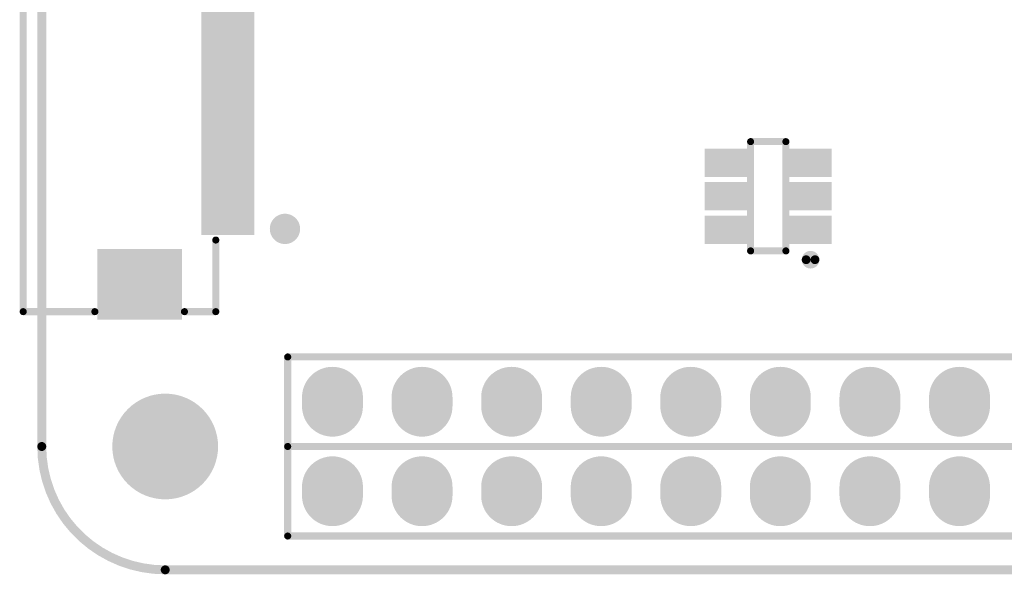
# Model space of a CAD drawing. Header units: millimetres. Extents: x 204.7 to 270.4, y 184.1 to 215.6.
# Tile 1 of 6: x 204.7 to 232.6, y 184.1 to 199.8. Entities that reach past the tile are written whole.
import ezdxf

# ---------------------------------------------------------------- set-up
doc = ezdxf.new("R2010")
doc.units = ezdxf.units.MM
for name, color, linetype in [('BottomLayer', 5, 'Continuous'), ('BottomSolder', 6, 'Continuous'), ('KeepOutLayer', 6, 'Continuous'), ('MidLayer1', 16, 'Continuous'), ('MidLayer2', 76, 'Continuous'), ('MultiLayer', 9, 'Continuous'), ('PadHoleLayer', 156, 'Continuous'), ('TopLayer', 1, 'Continuous'), ('TopOverlay', 2, 'Continuous'), ('TopPaste', 8, 'Continuous'), ('TopSolder', 216, 'Continuous')]:
    doc.layers.add(name, color=color, linetype=linetype)

# ---------------------------------------------------------------- blocks, each defined once
blk = doc.blocks.new('H______20X2_4')
at = {"layer": 'BottomLayer', "const_width": 1.524}
for points in [[(-0.127, -30.48), (0.127, -30.48)], [(2.413, -30.48), (2.667, -30.48)], [(-0.127, -33.02), (0.127, -33.02)], [(2.413, -33.02), (2.667, -33.02)], [(-0.127, -35.56), (0.127, -35.56)], [(2.413, -35.56), (2.667, -35.56)], [(-0.127, -38.1), (0.127, -38.1)], [(2.413, -38.1), (2.667, -38.1)], [(-0.127, -40.64), (0.127, -40.64)], [(2.413, -40.64), (2.667, -40.64)], [(-0.127, -43.18), (0.127, -43.18)], [(2.413, -43.18), (2.667, -43.18)], [(-0.127, -45.72), (0.127, -45.72)], [(2.413, -45.72), (2.667, -45.72)], [(-0.127, -48.26), (0.127, -48.26)], [(2.413, -48.26), (2.667, -48.26)]]:
    blk.add_lwpolyline(points, dxfattribs=at)
at = {"layer": 'BottomLayer', "const_width": 0.762}
for points in [[(-0.508, -30.48, 1), (0.254, -30.48, 1)], [(-0.254, -30.48, 1), (0.508, -30.48, 1)], [(2.032, -30.48, 1), (2.794, -30.48, 1)], [(2.286, -30.48, 1), (3.048, -30.48, 1)], [(-0.508, -33.02, 1), (0.254, -33.02, 1)], [(-0.254, -33.02, 1), (0.508, -33.02, 1)], [(2.032, -33.02, 1), (2.794, -33.02, 1)], [(2.286, -33.02, 1), (3.048, -33.02, 1)], [(-0.508, -35.56, 1), (0.254, -35.56, 1)], [(-0.254, -35.56, 1), (0.508, -35.56, 1)], [(2.032, -35.56, 1), (2.794, -35.56, 1)], [(2.286, -35.56, 1), (3.048, -35.56, 1)], [(-0.508, -38.1, 1), (0.254, -38.1, 1)], [(-0.254, -38.1, 1), (0.508, -38.1, 1)], [(2.032, -38.1, 1), (2.794, -38.1, 1)], [(2.286, -38.1, 1), (3.048, -38.1, 1)], [(-0.508, -40.64, 1), (0.254, -40.64, 1)], [(-0.254, -40.64, 1), (0.508, -40.64, 1)], [(2.032, -40.64, 1), (2.794, -40.64, 1)], [(2.286, -40.64, 1), (3.048, -40.64, 1)], [(-0.508, -43.18, 1), (0.254, -43.18, 1)], [(-0.254, -43.18, 1), (0.508, -43.18, 1)], [(2.032, -43.18, 1), (2.794, -43.18, 1)], [(2.286, -43.18, 1), (3.048, -43.18, 1)], [(-0.508, -45.72, 1), (0.254, -45.72, 1)], [(-0.254, -45.72, 1), (0.508, -45.72, 1)], [(2.032, -45.72, 1), (2.794, -45.72, 1)], [(2.286, -45.72, 1), (3.048, -45.72, 1)], [(-0.508, -48.26, 1), (0.254, -48.26, 1)], [(-0.254, -48.26, 1), (0.508, -48.26, 1)], [(2.032, -48.26, 1), (2.794, -48.26, 1)], [(2.286, -48.26, 1), (3.048, -48.26, 1)]]:
    blk.add_lwpolyline(points, format="xyb", close=True, dxfattribs=at)
at = {"layer": 'BottomSolder', "const_width": 1.7272}
for points in [[(-0.127, -30.48), (0.127, -30.48)], [(2.413, -30.48), (2.667, -30.48)], [(-0.127, -33.02), (0.127, -33.02)], [(2.413, -33.02), (2.667, -33.02)], [(-0.127, -35.56), (0.127, -35.56)], [(2.413, -35.56), (2.667, -35.56)], [(-0.127, -38.1), (0.127, -38.1)], [(2.413, -38.1), (2.667, -38.1)], [(-0.127, -40.64), (0.127, -40.64)], [(2.413, -40.64), (2.667, -40.64)], [(-0.127, -43.18), (0.127, -43.18)], [(2.413, -43.18), (2.667, -43.18)], [(-0.127, -45.72), (0.127, -45.72)], [(2.413, -45.72), (2.667, -45.72)], [(-0.127, -48.26), (0.127, -48.26)], [(2.413, -48.26), (2.667, -48.26)]]:
    blk.add_lwpolyline(points, dxfattribs=at)
at = {"layer": 'BottomSolder', "const_width": 0.8636}
for points in [[(-0.5588, -30.48, 1), (0.3048, -30.48, 1)], [(-0.3048, -30.48, 1), (0.5588, -30.48, 1)], [(1.9812, -30.48, 1), (2.8448, -30.48, 1)], [(2.2352, -30.48, 1), (3.0988, -30.48, 1)], [(-0.5588, -33.02, 1), (0.3048, -33.02, 1)], [(-0.3048, -33.02, 1), (0.5588, -33.02, 1)], [(1.9812, -33.02, 1), (2.8448, -33.02, 1)], [(2.2352, -33.02, 1), (3.0988, -33.02, 1)], [(-0.5588, -35.56, 1), (0.3048, -35.56, 1)], [(-0.3048, -35.56, 1), (0.5588, -35.56, 1)], [(1.9812, -35.56, 1), (2.8448, -35.56, 1)], [(2.2352, -35.56, 1), (3.0988, -35.56, 1)], [(-0.5588, -38.1, 1), (0.3048, -38.1, 1)], [(-0.3048, -38.1, 1), (0.5588, -38.1, 1)], [(1.9812, -38.1, 1), (2.8448, -38.1, 1)], [(2.2352, -38.1, 1), (3.0988, -38.1, 1)], [(-0.5588, -40.64, 1), (0.3048, -40.64, 1)], [(-0.3048, -40.64, 1), (0.5588, -40.64, 1)], [(1.9812, -40.64, 1), (2.8448, -40.64, 1)], [(2.2352, -40.64, 1), (3.0988, -40.64, 1)], [(-0.5588, -43.18, 1), (0.3048, -43.18, 1)], [(-0.3048, -43.18, 1), (0.5588, -43.18, 1)], [(1.9812, -43.18, 1), (2.8448, -43.18, 1)], [(2.2352, -43.18, 1), (3.0988, -43.18, 1)], [(-0.5588, -45.72, 1), (0.3048, -45.72, 1)], [(-0.3048, -45.72, 1), (0.5588, -45.72, 1)], [(1.9812, -45.72, 1), (2.8448, -45.72, 1)], [(2.2352, -45.72, 1), (3.0988, -45.72, 1)], [(-0.5588, -48.26, 1), (0.3048, -48.26, 1)], [(-0.3048, -48.26, 1), (0.5588, -48.26, 1)], [(1.9812, -48.26, 1), (2.8448, -48.26, 1)], [(2.2352, -48.26, 1), (3.0988, -48.26, 1)]]:
    blk.add_lwpolyline(points, format="xyb", close=True, dxfattribs=at)
at = {"layer": 'MidLayer1', "const_width": 1.524}
for points in [[(-0.127, -30.48), (0.127, -30.48)], [(2.413, -30.48), (2.667, -30.48)], [(-0.127, -33.02), (0.127, -33.02)], [(2.413, -33.02), (2.667, -33.02)], [(-0.127, -35.56), (0.127, -35.56)], [(2.413, -35.56), (2.667, -35.56)], [(-0.127, -38.1), (0.127, -38.1)], [(2.413, -38.1), (2.667, -38.1)], [(-0.127, -40.64), (0.127, -40.64)], [(2.413, -40.64), (2.667, -40.64)], [(-0.127, -43.18), (0.127, -43.18)], [(2.413, -43.18), (2.667, -43.18)], [(-0.127, -45.72), (0.127, -45.72)], [(2.413, -45.72), (2.667, -45.72)], [(-0.127, -48.26), (0.127, -48.26)], [(2.413, -48.26), (2.667, -48.26)]]:
    blk.add_lwpolyline(points, dxfattribs=at)
at = {"layer": 'MidLayer1', "const_width": 0.762}
for points in [[(-0.508, -30.48, 1), (0.254, -30.48, 1)], [(-0.254, -30.48, 1), (0.508, -30.48, 1)], [(2.032, -30.48, 1), (2.794, -30.48, 1)], [(2.286, -30.48, 1), (3.048, -30.48, 1)], [(-0.508, -33.02, 1), (0.254, -33.02, 1)], [(-0.254, -33.02, 1), (0.508, -33.02, 1)], [(2.032, -33.02, 1), (2.794, -33.02, 1)], [(2.286, -33.02, 1), (3.048, -33.02, 1)], [(-0.508, -35.56, 1), (0.254, -35.56, 1)], [(-0.254, -35.56, 1), (0.508, -35.56, 1)], [(2.032, -35.56, 1), (2.794, -35.56, 1)], [(2.286, -35.56, 1), (3.048, -35.56, 1)], [(-0.508, -38.1, 1), (0.254, -38.1, 1)], [(-0.254, -38.1, 1), (0.508, -38.1, 1)], [(2.032, -38.1, 1), (2.794, -38.1, 1)], [(2.286, -38.1, 1), (3.048, -38.1, 1)], [(-0.508, -40.64, 1), (0.254, -40.64, 1)], [(-0.254, -40.64, 1), (0.508, -40.64, 1)], [(2.032, -40.64, 1), (2.794, -40.64, 1)], [(2.286, -40.64, 1), (3.048, -40.64, 1)], [(-0.508, -43.18, 1), (0.254, -43.18, 1)], [(-0.254, -43.18, 1), (0.508, -43.18, 1)], [(2.032, -43.18, 1), (2.794, -43.18, 1)], [(2.286, -43.18, 1), (3.048, -43.18, 1)], [(-0.508, -45.72, 1), (0.254, -45.72, 1)], [(-0.254, -45.72, 1), (0.508, -45.72, 1)], [(2.032, -45.72, 1), (2.794, -45.72, 1)], [(2.286, -45.72, 1), (3.048, -45.72, 1)], [(-0.508, -48.26, 1), (0.254, -48.26, 1)], [(-0.254, -48.26, 1), (0.508, -48.26, 1)], [(2.032, -48.26, 1), (2.794, -48.26, 1)], [(2.286, -48.26, 1), (3.048, -48.26, 1)]]:
    blk.add_lwpolyline(points, format="xyb", close=True, dxfattribs=at)
at = {"layer": 'MidLayer2', "const_width": 1.524}
for points in [[(-0.127, -30.48), (0.127, -30.48)], [(2.413, -30.48), (2.667, -30.48)], [(-0.127, -33.02), (0.127, -33.02)], [(2.413, -33.02), (2.667, -33.02)], [(-0.127, -35.56), (0.127, -35.56)], [(2.413, -35.56), (2.667, -35.56)], [(-0.127, -38.1), (0.127, -38.1)], [(2.413, -38.1), (2.667, -38.1)], [(-0.127, -40.64), (0.127, -40.64)], [(2.413, -40.64), (2.667, -40.64)], [(-0.127, -43.18), (0.127, -43.18)], [(2.413, -43.18), (2.667, -43.18)], [(-0.127, -45.72), (0.127, -45.72)], [(2.413, -45.72), (2.667, -45.72)], [(-0.127, -48.26), (0.127, -48.26)], [(2.413, -48.26), (2.667, -48.26)]]:
    blk.add_lwpolyline(points, dxfattribs=at)
at = {"layer": 'MidLayer2', "const_width": 0.762}
for points in [[(-0.508, -30.48, 1), (0.254, -30.48, 1)], [(-0.254, -30.48, 1), (0.508, -30.48, 1)], [(2.032, -30.48, 1), (2.794, -30.48, 1)], [(2.286, -30.48, 1), (3.048, -30.48, 1)], [(-0.508, -33.02, 1), (0.254, -33.02, 1)], [(-0.254, -33.02, 1), (0.508, -33.02, 1)], [(2.032, -33.02, 1), (2.794, -33.02, 1)], [(2.286, -33.02, 1), (3.048, -33.02, 1)], [(-0.508, -35.56, 1), (0.254, -35.56, 1)], [(-0.254, -35.56, 1), (0.508, -35.56, 1)], [(2.032, -35.56, 1), (2.794, -35.56, 1)], [(2.286, -35.56, 1), (3.048, -35.56, 1)], [(-0.508, -38.1, 1), (0.254, -38.1, 1)], [(-0.254, -38.1, 1), (0.508, -38.1, 1)], [(2.032, -38.1, 1), (2.794, -38.1, 1)], [(2.286, -38.1, 1), (3.048, -38.1, 1)], [(-0.508, -40.64, 1), (0.254, -40.64, 1)], [(-0.254, -40.64, 1), (0.508, -40.64, 1)], [(2.032, -40.64, 1), (2.794, -40.64, 1)], [(2.286, -40.64, 1), (3.048, -40.64, 1)], [(-0.508, -43.18, 1), (0.254, -43.18, 1)], [(-0.254, -43.18, 1), (0.508, -43.18, 1)], [(2.032, -43.18, 1), (2.794, -43.18, 1)], [(2.286, -43.18, 1), (3.048, -43.18, 1)], [(-0.508, -45.72, 1), (0.254, -45.72, 1)], [(-0.254, -45.72, 1), (0.508, -45.72, 1)], [(2.032, -45.72, 1), (2.794, -45.72, 1)], [(2.286, -45.72, 1), (3.048, -45.72, 1)], [(-0.508, -48.26, 1), (0.254, -48.26, 1)], [(-0.254, -48.26, 1), (0.508, -48.26, 1)], [(2.032, -48.26, 1), (2.794, -48.26, 1)], [(2.286, -48.26, 1), (3.048, -48.26, 1)]]:
    blk.add_lwpolyline(points, format="xyb", close=True, dxfattribs=at)
at = {"layer": 'MultiLayer', "const_width": 1.524}
for points in [[(-0.127, -30.48), (0.127, -30.48)], [(2.413, -30.48), (2.667, -30.48)], [(-0.127, -33.02), (0.127, -33.02)], [(2.413, -33.02), (2.667, -33.02)], [(-0.127, -35.56), (0.127, -35.56)], [(2.413, -35.56), (2.667, -35.56)], [(-0.127, -38.1), (0.127, -38.1)], [(2.413, -38.1), (2.667, -38.1)], [(-0.127, -40.64), (0.127, -40.64)], [(2.413, -40.64), (2.667, -40.64)], [(-0.127, -43.18), (0.127, -43.18)], [(2.413, -43.18), (2.667, -43.18)], [(-0.127, -45.72), (0.127, -45.72)], [(2.413, -45.72), (2.667, -45.72)], [(-0.127, -48.26), (0.127, -48.26)], [(2.413, -48.26), (2.667, -48.26)]]:
    blk.add_lwpolyline(points, dxfattribs=at)
at = {"layer": 'MultiLayer', "const_width": 0.762}
for points in [[(-0.508, -30.48, 1), (0.254, -30.48, 1)], [(-0.254, -30.48, 1), (0.508, -30.48, 1)], [(2.032, -30.48, 1), (2.794, -30.48, 1)], [(2.286, -30.48, 1), (3.048, -30.48, 1)], [(-0.508, -33.02, 1), (0.254, -33.02, 1)], [(-0.254, -33.02, 1), (0.508, -33.02, 1)], [(2.032, -33.02, 1), (2.794, -33.02, 1)], [(2.286, -33.02, 1), (3.048, -33.02, 1)], [(-0.508, -35.56, 1), (0.254, -35.56, 1)], [(-0.254, -35.56, 1), (0.508, -35.56, 1)], [(2.032, -35.56, 1), (2.794, -35.56, 1)], [(2.286, -35.56, 1), (3.048, -35.56, 1)], [(-0.508, -38.1, 1), (0.254, -38.1, 1)], [(-0.254, -38.1, 1), (0.508, -38.1, 1)], [(2.032, -38.1, 1), (2.794, -38.1, 1)], [(2.286, -38.1, 1), (3.048, -38.1, 1)], [(-0.508, -40.64, 1), (0.254, -40.64, 1)], [(-0.254, -40.64, 1), (0.508, -40.64, 1)], [(2.032, -40.64, 1), (2.794, -40.64, 1)], [(2.286, -40.64, 1), (3.048, -40.64, 1)], [(-0.508, -43.18, 1), (0.254, -43.18, 1)], [(-0.254, -43.18, 1), (0.508, -43.18, 1)], [(2.032, -43.18, 1), (2.794, -43.18, 1)], [(2.286, -43.18, 1), (3.048, -43.18, 1)], [(-0.508, -45.72, 1), (0.254, -45.72, 1)], [(-0.254, -45.72, 1), (0.508, -45.72, 1)], [(2.032, -45.72, 1), (2.794, -45.72, 1)], [(2.286, -45.72, 1), (3.048, -45.72, 1)], [(-0.508, -48.26, 1), (0.254, -48.26, 1)], [(-0.254, -48.26, 1), (0.508, -48.26, 1)], [(2.032, -48.26, 1), (2.794, -48.26, 1)], [(2.286, -48.26, 1), (3.048, -48.26, 1)]]:
    blk.add_lwpolyline(points, format="xyb", close=True, dxfattribs=at)
at = {"layer": 'PadHoleLayer', "const_width": 0.4445}
for points in [[(-0.22225, -30.48, 1), (0.22225, -30.48, 1)], [(2.31775, -30.48, 1), (2.76225, -30.48, 1)], [(-0.22225, -33.02, 1), (0.22225, -33.02, 1)], [(2.31775, -33.02, 1), (2.76225, -33.02, 1)], [(-0.22225, -35.56, 1), (0.22225, -35.56, 1)], [(2.31775, -35.56, 1), (2.76225, -35.56, 1)], [(-0.22225, -38.1, 1), (0.22225, -38.1, 1)], [(2.31775, -38.1, 1), (2.76225, -38.1, 1)], [(-0.22225, -40.64, 1), (0.22225, -40.64, 1)], [(2.31775, -40.64, 1), (2.76225, -40.64, 1)], [(-0.22225, -43.18, 1), (0.22225, -43.18, 1)], [(2.31775, -43.18, 1), (2.76225, -43.18, 1)], [(-0.22225, -45.72, 1), (0.22225, -45.72, 1)], [(2.31775, -45.72, 1), (2.76225, -45.72, 1)], [(-0.22225, -48.26, 1), (0.22225, -48.26, 1)], [(2.31775, -48.26, 1), (2.76225, -48.26, 1)]]:
    blk.add_lwpolyline(points, format="xyb", close=True, dxfattribs=at)
at = {"layer": 'TopLayer', "const_width": 1.524}
for points in [[(-0.127, -30.48), (0.127, -30.48)], [(2.413, -30.48), (2.667, -30.48)], [(-0.127, -33.02), (0.127, -33.02)], [(2.413, -33.02), (2.667, -33.02)], [(-0.127, -35.56), (0.127, -35.56)], [(2.413, -35.56), (2.667, -35.56)], [(-0.127, -38.1), (0.127, -38.1)], [(2.413, -38.1), (2.667, -38.1)], [(-0.127, -40.64), (0.127, -40.64)], [(2.413, -40.64), (2.667, -40.64)], [(-0.127, -43.18), (0.127, -43.18)], [(2.413, -43.18), (2.667, -43.18)], [(-0.127, -45.72), (0.127, -45.72)], [(2.413, -45.72), (2.667, -45.72)], [(-0.127, -48.26), (0.127, -48.26)], [(2.413, -48.26), (2.667, -48.26)]]:
    blk.add_lwpolyline(points, dxfattribs=at)
at = {"layer": 'TopLayer', "const_width": 0.762}
for points in [[(-0.508, -30.48, 1), (0.254, -30.48, 1)], [(-0.254, -30.48, 1), (0.508, -30.48, 1)], [(2.032, -30.48, 1), (2.794, -30.48, 1)], [(2.286, -30.48, 1), (3.048, -30.48, 1)], [(-0.508, -33.02, 1), (0.254, -33.02, 1)], [(-0.254, -33.02, 1), (0.508, -33.02, 1)], [(2.032, -33.02, 1), (2.794, -33.02, 1)], [(2.286, -33.02, 1), (3.048, -33.02, 1)], [(-0.508, -35.56, 1), (0.254, -35.56, 1)], [(-0.254, -35.56, 1), (0.508, -35.56, 1)], [(2.032, -35.56, 1), (2.794, -35.56, 1)], [(2.286, -35.56, 1), (3.048, -35.56, 1)], [(-0.508, -38.1, 1), (0.254, -38.1, 1)], [(-0.254, -38.1, 1), (0.508, -38.1, 1)], [(2.032, -38.1, 1), (2.794, -38.1, 1)], [(2.286, -38.1, 1), (3.048, -38.1, 1)], [(-0.508, -40.64, 1), (0.254, -40.64, 1)], [(-0.254, -40.64, 1), (0.508, -40.64, 1)], [(2.032, -40.64, 1), (2.794, -40.64, 1)], [(2.286, -40.64, 1), (3.048, -40.64, 1)], [(-0.508, -43.18, 1), (0.254, -43.18, 1)], [(-0.254, -43.18, 1), (0.508, -43.18, 1)], [(2.032, -43.18, 1), (2.794, -43.18, 1)], [(2.286, -43.18, 1), (3.048, -43.18, 1)], [(-0.508, -45.72, 1), (0.254, -45.72, 1)], [(-0.254, -45.72, 1), (0.508, -45.72, 1)], [(2.032, -45.72, 1), (2.794, -45.72, 1)], [(2.286, -45.72, 1), (3.048, -45.72, 1)], [(-0.508, -48.26, 1), (0.254, -48.26, 1)], [(-0.254, -48.26, 1), (0.508, -48.26, 1)], [(2.032, -48.26, 1), (2.794, -48.26, 1)], [(2.286, -48.26, 1), (3.048, -48.26, 1)]]:
    blk.add_lwpolyline(points, format="xyb", close=True, dxfattribs=at)
at = {"layer": 'TopOverlay', "const_width": 0.2}
for points in [[(-1.27, -49.53), (-1.27, 1.524)], [(1.27, -49.53), (1.27, 1.524)], [(1.27, -49.53), (1.27, 1.524)], [(3.81, -49.53), (3.81, 1.524)], [(1.27, -49.53), (-1.27, -49.53)], [(3.81, -49.53), (1.27, -49.53)]]:
    blk.add_lwpolyline(points, dxfattribs=at)
at = {"layer": 'TopOverlay', "const_width": 0.1}
for points in [[(-1.32, -49.53, 1), (-1.22, -49.53, 1)], [(-1.32, -49.53, 1), (-1.22, -49.53, 1)], [(1.22, -49.53, 1), (1.32, -49.53, 1)], [(1.22, -49.53, 1), (1.32, -49.53, 1)], [(1.22, -49.53, 1), (1.32, -49.53, 1)], [(1.22, -49.53, 1), (1.32, -49.53, 1)], [(3.76, -49.53, 1), (3.86, -49.53, 1)], [(3.76, -49.53, 1), (3.86, -49.53, 1)]]:
    blk.add_lwpolyline(points, format="xyb", close=True, dxfattribs=at)
at = {"layer": 'TopSolder', "const_width": 1.7272}
for points in [[(-0.127, -30.48), (0.127, -30.48)], [(2.413, -30.48), (2.667, -30.48)], [(-0.127, -33.02), (0.127, -33.02)], [(2.413, -33.02), (2.667, -33.02)], [(-0.127, -35.56), (0.127, -35.56)], [(2.413, -35.56), (2.667, -35.56)], [(-0.127, -38.1), (0.127, -38.1)], [(2.413, -38.1), (2.667, -38.1)], [(-0.127, -40.64), (0.127, -40.64)], [(2.413, -40.64), (2.667, -40.64)], [(-0.127, -43.18), (0.127, -43.18)], [(2.413, -43.18), (2.667, -43.18)], [(-0.127, -45.72), (0.127, -45.72)], [(2.413, -45.72), (2.667, -45.72)], [(-0.127, -48.26), (0.127, -48.26)], [(2.413, -48.26), (2.667, -48.26)]]:
    blk.add_lwpolyline(points, dxfattribs=at)
at = {"layer": 'TopSolder', "const_width": 0.8636}
for points in [[(-0.5588, -30.48, 1), (0.3048, -30.48, 1)], [(-0.3048, -30.48, 1), (0.5588, -30.48, 1)], [(1.9812, -30.48, 1), (2.8448, -30.48, 1)], [(2.2352, -30.48, 1), (3.0988, -30.48, 1)], [(-0.5588, -33.02, 1), (0.3048, -33.02, 1)], [(-0.3048, -33.02, 1), (0.5588, -33.02, 1)], [(1.9812, -33.02, 1), (2.8448, -33.02, 1)], [(2.2352, -33.02, 1), (3.0988, -33.02, 1)], [(-0.5588, -35.56, 1), (0.3048, -35.56, 1)], [(-0.3048, -35.56, 1), (0.5588, -35.56, 1)], [(1.9812, -35.56, 1), (2.8448, -35.56, 1)], [(2.2352, -35.56, 1), (3.0988, -35.56, 1)], [(-0.5588, -38.1, 1), (0.3048, -38.1, 1)], [(-0.3048, -38.1, 1), (0.5588, -38.1, 1)], [(1.9812, -38.1, 1), (2.8448, -38.1, 1)], [(2.2352, -38.1, 1), (3.0988, -38.1, 1)], [(-0.5588, -40.64, 1), (0.3048, -40.64, 1)], [(-0.3048, -40.64, 1), (0.5588, -40.64, 1)], [(1.9812, -40.64, 1), (2.8448, -40.64, 1)], [(2.2352, -40.64, 1), (3.0988, -40.64, 1)], [(-0.5588, -43.18, 1), (0.3048, -43.18, 1)], [(-0.3048, -43.18, 1), (0.5588, -43.18, 1)], [(1.9812, -43.18, 1), (2.8448, -43.18, 1)], [(2.2352, -43.18, 1), (3.0988, -43.18, 1)], [(-0.5588, -45.72, 1), (0.3048, -45.72, 1)], [(-0.3048, -45.72, 1), (0.5588, -45.72, 1)], [(1.9812, -45.72, 1), (2.8448, -45.72, 1)], [(2.2352, -45.72, 1), (3.0988, -45.72, 1)], [(-0.5588, -48.26, 1), (0.3048, -48.26, 1)], [(-0.3048, -48.26, 1), (0.5588, -48.26, 1)], [(1.9812, -48.26, 1), (2.8448, -48.26, 1)], [(2.2352, -48.26, 1), (3.0988, -48.26, 1)]]:
    blk.add_lwpolyline(points, format="xyb", close=True, dxfattribs=at)
blk = doc.blocks.new('SOT_23_6_9')
at = {"layer": 'TopLayer'}
for points in [[(-0.7, 0.65), (-0.7, 1.25), (-1.7, 0.65), (-1.7, 1.25)], [(1.7, 0.65), (1.7, 1.25), (0.7, 0.65), (0.7, 1.25)], [(-0.7, -0.3), (-0.7, 0.3), (-1.7, -0.3), (-1.7, 0.3)], [(1.7, -0.3), (1.7, 0.3), (0.7, -0.3), (0.7, 0.3)], [(-0.7, -1.25), (-0.7, -0.65), (-1.7, -1.25), (-1.7, -0.65)], [(1.7, -1.25), (1.7, -0.65), (0.7, -1.25), (0.7, -0.65)]]:
    blk.add_solid(points, dxfattribs=at)
at = {"layer": 'TopOverlay'}
for points, const_width in [([(-1.075, 1.8, 1), (-1.325, 1.8, 1)], 0.25), ([(-1.387, 1.8, 1), (-1.262, 1.8, 1)], 0.125), ([(-1.137, 1.8, 1), (-1.012, 1.8, 1)], 0.125), ([(-0.55, 1.55, 1), (-0.45, 1.55, 1)], 0.1), ([(-0.55, 1.55, 1), (-0.45, 1.55, 1)], 0.1), ([(0.45, 1.55, 1), (0.55, 1.55, 1)], 0.1), ([(0.45, 1.55, 1), (0.55, 1.55, 1)], 0.1), ([(-0.55, -1.55, 1), (-0.45, -1.55, 1)], 0.1), ([(-0.55, -1.55, 1), (-0.45, -1.55, 1)], 0.1), ([(0.45, -1.55, 1), (0.55, -1.55, 1)], 0.1), ([(0.45, -1.55, 1), (0.55, -1.55, 1)], 0.1)]:
    blk.add_lwpolyline(points, format="xyb", close=True, dxfattribs=dict(at, const_width=const_width))
at = {"layer": 'TopOverlay', "const_width": 0.2}
for points in [[(-0.5, 1.55), (-0.5, -1.55)], [(0.5, 1.55), (-0.5, 1.55)], [(0.5, 1.55), (0.5, -1.55)], [(0.5, -1.55), (-0.5, -1.55)]]:
    blk.add_lwpolyline(points, dxfattribs=at)
at = {"layer": 'TopPaste'}
for points in [[(-0.7, 0.65), (-0.7, 1.25), (-1.7, 0.65), (-1.7, 1.25)], [(1.7, 0.65), (1.7, 1.25), (0.7, 0.65), (0.7, 1.25)], [(-0.7, -0.3), (-0.7, 0.3), (-1.7, -0.3), (-1.7, 0.3)], [(1.7, -0.3), (1.7, 0.3), (0.7, -0.3), (0.7, 0.3)], [(-0.7, -1.25), (-0.7, -0.65), (-1.7, -1.25), (-1.7, -0.65)], [(1.7, -1.25), (1.7, -0.65), (0.7, -1.25), (0.7, -0.65)]]:
    blk.add_solid(points, dxfattribs=at)
at = {"layer": 'TopSolder'}
for points in [[(-0.598, 0.548), (-0.598, 1.352), (-1.802, 0.548), (-1.802, 1.352)], [(1.802, 0.548), (1.802, 1.352), (0.598, 0.548), (0.598, 1.352)], [(-0.598, -0.402), (-0.598, 0.402), (-1.802, -0.402), (-1.802, 0.402)], [(1.802, -0.402), (1.802, 0.402), (0.598, -0.402), (0.598, 0.402)], [(-0.598, -1.352), (-0.598, -0.548), (-1.802, -1.352), (-1.802, -0.548)], [(1.802, -1.352), (1.802, -0.548), (0.598, -1.352), (0.598, -0.548)]]:
    blk.add_solid(points, dxfattribs=at)
blk = doc.blocks.new('FPC0_5_WT_22P_15')
at = {"layer": 'TopLayer'}
for points in [[(-5.1, 1.847), (-5.1, 3.147), (-5.4, 1.847), (-5.4, 3.147)], [(-4.6, 1.847), (-4.6, 3.147), (-4.9, 1.847), (-4.9, 3.147)], [(-4.1, 1.847), (-4.1, 3.147), (-4.4, 1.847), (-4.4, 3.147)], [(-3.6, 1.847), (-3.6, 3.147), (-3.9, 1.847), (-3.9, 3.147)], [(-3.1, 1.847), (-3.1, 3.147), (-3.4, 1.847), (-3.4, 3.147)], [(-2.6, 1.847), (-2.6, 3.147), (-2.9, 1.847), (-2.9, 3.147)], [(-2.1, 1.847), (-2.1, 3.147), (-2.4, 1.847), (-2.4, 3.147)], [(-1.6, 1.847), (-1.6, 3.147), (-1.9, 1.847), (-1.9, 3.147)], [(-1.1, 1.847), (-1.1, 3.147), (-1.4, 1.847), (-1.4, 3.147)], [(-0.6, 1.847), (-0.6, 3.147), (-0.9, 1.847), (-0.9, 3.147)], [(-0.1, 1.847), (-0.1, 3.147), (-0.4, 1.847), (-0.4, 3.147)], [(0.4, 1.847), (0.4, 3.147), (0.1, 1.847), (0.1, 3.147)], [(0.9, 1.847), (0.9, 3.147), (0.6, 1.847), (0.6, 3.147)], [(1.4, 1.847), (1.4, 3.147), (1.1, 1.847), (1.1, 3.147)], [(1.9, 1.847), (1.9, 3.147), (1.6, 1.847), (1.6, 3.147)], [(2.4, 1.847), (2.4, 3.147), (2.1, 1.847), (2.1, 3.147)], [(2.9, 1.847), (2.9, 3.147), (2.6, 1.847), (2.6, 3.147)], [(3.4, 1.847), (3.4, 3.147), (3.1, 1.847), (3.1, 3.147)], [(3.9, 1.847), (3.9, 3.147), (3.6, 1.847), (3.6, 3.147)], [(4.4, 1.847), (4.4, 3.147), (4.1, 1.847), (4.1, 3.147)], [(4.9, 1.847), (4.9, 3.147), (4.6, 1.847), (4.6, 3.147)], [(5.4, 1.847), (5.4, 3.147), (5.1, 1.847), (5.1, 3.147)], [(-6, -1.1), (-6, 1.1), (-7.8, -1.1), (-7.8, 1.1)], [(6, 1.1), (6, -1.1), (7.8, 1.1), (7.8, -1.1)]]:
    blk.add_solid(points, dxfattribs=at)
at = {"layer": 'TopOverlay'}
for points, const_width in [([(5.506, 4.12, 1), (5.147, 4.12, 1)], 0.5), ([(5.022, 4.12, 1), (5.272, 4.12, 1)], 0.25), ([(5.381, 4.12, 1), (5.631, 4.12, 1)], 0.25), ([(-7.725, 2.159, 1), (-7.625, 2.159, 1)], 0.1), ([(-7.725, 2.159, 1), (-7.625, 2.159, 1)], 0.1), ([(-5.693, 2.159, 1), (-5.593, 2.159, 1)], 0.1), ([(5.593, 2.159, 1), (5.693, 2.159, 1)], 0.1), ([(7.625, 2.159, 1), (7.725, 2.159, 1)], 0.1), ([(7.625, 2.159, 1), (7.725, 2.159, 1)], 0.1), ([(-7.725, 1.27, 1), (-7.625, 1.27, 1)], 0.1), ([(7.625, 1.27, 1), (7.725, 1.27, 1)], 0.1), ([(-7.725, -1.27, 1), (-7.625, -1.27, 1)], 0.1), ([(7.625, -1.27, 1), (7.725, -1.27, 1)], 0.1), ([(-7.725, -3.302, 1), (-7.625, -3.302, 1)], 0.1), ([(-7.725, -3.302, 1), (-7.625, -3.302, 1)], 0.1), ([(7.625, -3.302, 1), (7.725, -3.302, 1)], 0.1), ([(7.625, -3.302, 1), (7.725, -3.302, 1)], 0.1)]:
    blk.add_lwpolyline(points, format="xyb", close=True, dxfattribs=dict(at, const_width=const_width))
at = {"layer": 'TopOverlay', "const_width": 0.2}
for points in [[(-5.643, 2.159), (-7.675, 2.159)], [(-7.675, 1.27), (-7.675, 2.159)], [(7.675, 2.159), (5.643, 2.159)], [(7.675, 1.27), (7.675, 2.159)], [(-7.675, -3.302), (-7.675, -1.27)], [(7.675, -3.302), (7.675, -1.27)], [(7.675, -3.302), (-7.675, -3.302)]]:
    blk.add_lwpolyline(points, dxfattribs=at)
at = {"layer": 'TopPaste'}
for points in [[(-5.1, 1.847), (-5.1, 3.147), (-5.4, 1.847), (-5.4, 3.147)], [(-4.6, 1.847), (-4.6, 3.147), (-4.9, 1.847), (-4.9, 3.147)], [(-4.1, 1.847), (-4.1, 3.147), (-4.4, 1.847), (-4.4, 3.147)], [(-3.6, 1.847), (-3.6, 3.147), (-3.9, 1.847), (-3.9, 3.147)], [(-3.1, 1.847), (-3.1, 3.147), (-3.4, 1.847), (-3.4, 3.147)], [(-2.6, 1.847), (-2.6, 3.147), (-2.9, 1.847), (-2.9, 3.147)], [(-2.1, 1.847), (-2.1, 3.147), (-2.4, 1.847), (-2.4, 3.147)], [(-1.6, 1.847), (-1.6, 3.147), (-1.9, 1.847), (-1.9, 3.147)], [(-1.1, 1.847), (-1.1, 3.147), (-1.4, 1.847), (-1.4, 3.147)], [(-0.6, 1.847), (-0.6, 3.147), (-0.9, 1.847), (-0.9, 3.147)], [(-0.1, 1.847), (-0.1, 3.147), (-0.4, 1.847), (-0.4, 3.147)], [(0.4, 1.847), (0.4, 3.147), (0.1, 1.847), (0.1, 3.147)], [(0.9, 1.847), (0.9, 3.147), (0.6, 1.847), (0.6, 3.147)], [(1.4, 1.847), (1.4, 3.147), (1.1, 1.847), (1.1, 3.147)], [(1.9, 1.847), (1.9, 3.147), (1.6, 1.847), (1.6, 3.147)], [(2.4, 1.847), (2.4, 3.147), (2.1, 1.847), (2.1, 3.147)], [(2.9, 1.847), (2.9, 3.147), (2.6, 1.847), (2.6, 3.147)], [(3.4, 1.847), (3.4, 3.147), (3.1, 1.847), (3.1, 3.147)], [(3.9, 1.847), (3.9, 3.147), (3.6, 1.847), (3.6, 3.147)], [(4.4, 1.847), (4.4, 3.147), (4.1, 1.847), (4.1, 3.147)], [(4.9, 1.847), (4.9, 3.147), (4.6, 1.847), (4.6, 3.147)], [(5.4, 1.847), (5.4, 3.147), (5.1, 1.847), (5.1, 3.147)], [(-6, -1.1), (-6, 1.1), (-7.8, -1.1), (-7.8, 1.1)], [(6, 1.1), (6, -1.1), (7.8, 1.1), (7.8, -1.1)]]:
    blk.add_solid(points, dxfattribs=at)
at = {"layer": 'TopSolder'}
for points in [[(-4.998, 1.745), (-4.998, 3.249), (-5.502, 1.745), (-5.502, 3.249)], [(-4.498, 1.745), (-4.498, 3.249), (-5.002, 1.745), (-5.002, 3.249)], [(-3.998, 1.745), (-3.998, 3.249), (-4.502, 1.745), (-4.502, 3.249)], [(-3.498, 1.745), (-3.498, 3.249), (-4.002, 1.745), (-4.002, 3.249)], [(-2.998, 1.745), (-2.998, 3.249), (-3.502, 1.745), (-3.502, 3.249)], [(-2.498, 1.745), (-2.498, 3.249), (-3.002, 1.745), (-3.002, 3.249)], [(-1.998, 1.745), (-1.998, 3.249), (-2.502, 1.745), (-2.502, 3.249)], [(-1.498, 1.745), (-1.498, 3.249), (-2.002, 1.745), (-2.002, 3.249)], [(-0.998, 1.745), (-0.998, 3.249), (-1.502, 1.745), (-1.502, 3.249)], [(-0.498, 1.745), (-0.498, 3.249), (-1.002, 1.745), (-1.002, 3.249)], [(0.002, 1.745), (0.002, 3.249), (-0.502, 1.745), (-0.502, 3.249)], [(0.502, 1.745), (0.502, 3.249), (-0.002, 1.745), (-0.002, 3.249)], [(1.002, 1.745), (1.002, 3.249), (0.498, 1.745), (0.498, 3.249)], [(1.502, 1.745), (1.502, 3.249), (0.998, 1.745), (0.998, 3.249)], [(2.002, 1.745), (2.002, 3.249), (1.498, 1.745), (1.498, 3.249)], [(2.502, 1.745), (2.502, 3.249), (1.998, 1.745), (1.998, 3.249)], [(3.002, 1.745), (3.002, 3.249), (2.498, 1.745), (2.498, 3.249)], [(3.502, 1.745), (3.502, 3.249), (2.998, 1.745), (2.998, 3.249)], [(4.002, 1.745), (4.002, 3.249), (3.498, 1.745), (3.498, 3.249)], [(4.502, 1.745), (4.502, 3.249), (3.998, 1.745), (3.998, 3.249)], [(5.002, 1.745), (5.002, 3.249), (4.498, 1.745), (4.498, 3.249)], [(5.502, 1.745), (5.502, 3.249), (4.998, 1.745), (4.998, 3.249)], [(-5.898, -1.202), (-5.898, 1.202), (-7.902, -1.202), (-7.902, 1.202)], [(5.898, 1.202), (5.898, -1.202), (7.902, 1.202), (7.902, -1.202)]]:
    blk.add_solid(points, dxfattribs=at)

msp = doc.modelspace()

# ---------------------------------------------------------------- linework, layer by layer
at = {"layer": 'BottomLayer', "const_width": 1.375}
msp.add_lwpolyline([(208.101, 187.706, 1), (209.476, 187.706, 1)], format="xyb", close=True, dxfattribs=at)
at = {"layer": 'BottomSolder', "const_width": 1.477}
msp.add_lwpolyline([(208.05, 187.706, 1), (209.526, 187.706, 1)], format="xyb", close=True, dxfattribs=at)
at = {"layer": 'KeepOutLayer', "const_width": 0.254}
for points in [[(205.288, 187.706), (205.288, 210.706)], [(208.788, 184.206), (266.788, 184.206)]]:
    msp.add_lwpolyline(points, dxfattribs=at)
at = {"layer": 'KeepOutLayer', "const_width": 0.127}
for points in [[(205.225, 187.706, 1), (205.352, 187.706, 1)], [(205.225, 187.706, 1), (205.352, 187.706, 1)], [(208.725, 184.206, 1), (208.852, 184.206, 1)], [(208.725, 184.206, 1), (208.852, 184.206, 1)]]:
    msp.add_lwpolyline(points, format="xyb", close=True, dxfattribs=at)
at = {"layer": 'KeepOutLayer', "const_width": 0.254}
msp.add_lwpolyline([(208.788, 184.206, -0.414214), (205.288, 187.706)], format="xyb", dxfattribs=at)
at = {"layer": 'MidLayer1', "const_width": 1.375}
msp.add_lwpolyline([(208.101, 187.706, 1), (209.476, 187.706, 1)], format="xyb", close=True, dxfattribs=at)
at = {"layer": 'MidLayer2', "const_width": 1.375}
msp.add_lwpolyline([(208.101, 187.706, 1), (209.476, 187.706, 1)], format="xyb", close=True, dxfattribs=at)
at = {"layer": 'MultiLayer', "const_width": 1.375}
msp.add_lwpolyline([(208.101, 187.706, 1), (209.476, 187.706, 1)], format="xyb", close=True, dxfattribs=at)
at = {"layer": 'PadHoleLayer', "const_width": 1.5}
msp.add_lwpolyline([(208.038, 187.706, 1), (209.538, 187.706, 1)], format="xyb", close=True, dxfattribs=at)
at = {"layer": 'TopLayer', "const_width": 1.375}
msp.add_lwpolyline([(208.101, 187.706, 1), (209.476, 187.706, 1)], format="xyb", close=True, dxfattribs=at)
at = {"layer": 'TopSolder', "const_width": 1.477}
msp.add_lwpolyline([(208.05, 187.706, 1), (209.526, 187.706, 1)], format="xyb", close=True, dxfattribs=at)

# ---------------------------------------------------------------- block references
for name, p, rotation in [('FPC0_5_WT_22P_15', (208.064, 199.207), 270), ('SOT_23_6_9', (225.888, 194.806), 180), ('H______20X2_4', (261.791, 188.976), 270)]:
    msp.add_blockref(name, p, dxfattribs=dict(rotation=rotation))

doc.saveas('drawing.dxf')
